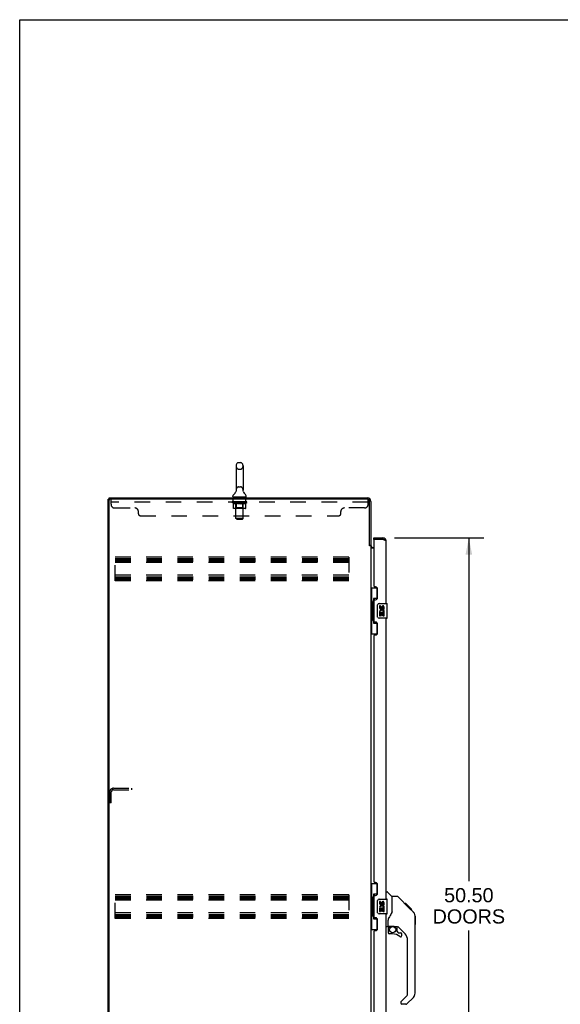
# Model space of a CAD drawing. Header units: inches. Extents: x 0 to 194, y 0 to 126.
# Tile 5 of 15: x 0 to 37, y 58 to 126. Entities that reach past the tile are written whole.
import ezdxf

# ---------------------------------------------------------------- set-up
doc = ezdxf.new("R2010")
doc.units = ezdxf.units.IN
doc.header["$LTSCALE"] = 10.674419
doc.header["$MEASUREMENT"] = 0
doc.linetypes.add('HIDDEN', pattern=[0.2, 0.1, -0.1])
doc.layers.get('0').update_dxf_attribs({"linetype": 'CONTINUOUS'})
for name, color, linetype in [('02___PRT_ALL_AXES', 7, 'CONTINUOUS'), ('DEFAULT_2', 8, 'HIDDEN'), ('DIMENSIONS', 7, 'CONTINUOUS')]:
    doc.layers.add(name, color=color, linetype=linetype)
doc.styles.get("Standard").update_dxf_attribs({"font": 'arial.ttf'})
doc.dimstyles.new('DIMSTYLE_1', dxfattribs={"dimtxt": 0.970402, "dimasz": 1.141649, "dimexe": 0.09, "dimexo": 0.07, "dimgap": 0.0425, "dimtad": 0, "dimtih": 1, "dimtoh": 1, "dimzin": 4, "dimdsep": 46, "dimtxsty": 'Standard', "dimblk": '_FILLED', "dimblk1": '_FILLED', "dimblk2": '_FILLED', "dimcen": 0.09, "dimazin": 1, "dimtfac": 1, "dimtdec": 3, "dimtofl": 0, "dimtmove": 0, "dimatfit": 3, "dimldrblk": '_FILLED', "dimfxl": 1, "dimtolj": 1, "dimtzin": 4, "dimarcsym": 0})

# ---------------------------------------------------------------- blocks, each defined once
blk = doc.blocks.new('_FILLED')
at = {"color": 0, "linetype": 'ByBlock'}
blk.add_solid([(0, 0), (-1, 0.2), (-1, -0.2)], dxfattribs=at)
blk = doc.blocks.new('*D12')
at = {"layer": 'DIMENSIONS', "color": 2, "linetype": 'Continuous'}
for p, q in [((25.685, 90.088), (31.817, 90.088)), ((30.789, 90.088), (30.789, 66.587)), ((30.789, 39.588), (30.789, 63.191)), ((25.685, 39.588), (31.817, 39.588))]:
    blk.add_line(p, q, dxfattribs=at)
at = {"layer": 'DIMENSIONS', "color": 2, "linetype": 'Continuous', "xscale": 1.1416490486, "yscale": 1.1416490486, "zscale": 1.1416490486}
for p, rotation in [((30.789, 90.088), 90), ((30.789, 39.588), 270)]:
    blk.add_blockref('_FILLED', p, dxfattribs=dict(at, rotation=rotation))
at = {"layer": 'DIMENSIONS', "color": 2, "linetype": 'Continuous', "insert": (30.789, 66.102), "char_height": 0.9704, "width": 4.96384, "attachment_point": 2, "line_spacing_factor": 0.9}
blk.add_mtext('50.50\\PDOORS', dxfattribs=at)

msp = doc.modelspace()

# ---------------------------------------------------------------- linework, layer by layer
at = {"color": 7, "linetype": 'Continuous'}
for p, q in [((0, 0), (0, 125.581)), ((0, 125.581), (194.08, 125.581)), ((15.01, 95.246), (15.138, 95.246)), ((14.833, 95.023), (14.833, 93.36)), ((15.316, 95.023), (15.316, 93.36)), ((14.836, 93.29), (14.835, 93.286)), ((15.312, 93.32), (15.313, 93.324)), ((6.074, 32.942), (6.074, 92.734)), ((6.074, 92.734), (6.189, 92.734)), ((6.126, 92.734), (6.126, 92.838)), ((14.622, 92.928), (14.622, 92.966)), ((14.637, 92.868), (14.637, 92.838)), ((15.512, 92.868), (14.637, 92.868)), ((15.512, 92.868), (15.512, 92.838)), ((15.526, 92.928), (15.526, 92.966)), ((24.278, 89.984), (24.278, 90.088)), ((24.298, 89.984), (24.278, 89.984)), ((24.886, 90.088), (24.886, 89.984)), ((23.97, 89.597), (24.074, 89.597)), ((24.074, 86.663), (24.515, 86.663)), ((24.113, 86.663), (24.113, 85.638)), ((24.478, 86.663), (24.478, 85.883)), ((24.214, 85.668), (24.214, 85.689)), ((24.251, 85.928), (24.251, 84.248)), ((24.478, 85.928), (24.251, 85.928)), ((24.092, 85.638), (24.092, 84.538)), ((24.092, 85.638), (24.214, 85.638)), ((24.214, 84.538), (24.214, 85.638)), ((24.537, 84.688), (24.537, 85.488)), ((24.637, 85.588), (25.177, 85.588)), ((25.192, 84.603), (25.192, 85.573)), ((24.092, 84.538), (24.214, 84.538)), ((24.113, 84.538), (24.113, 83.513)), ((24.214, 84.487), (24.214, 84.508)), ((25.177, 84.588), (24.637, 84.588)), ((24.251, 84.248), (24.478, 84.248)), ((24.478, 84.293), (24.478, 83.513)), ((24.074, 83.513), (24.515, 83.513)), ((24.074, 66.413), (24.515, 66.413)), ((24.113, 66.413), (24.113, 65.388)), ((24.478, 66.413), (24.478, 65.633)), ((24.214, 65.418), (24.214, 65.439)), ((24.478, 65.678), (24.251, 65.678)), ((24.251, 65.678), (24.251, 63.998)), ((25.132, 65.842), (25.195, 65.842)), ((25.52, 65.533), (25.222, 65.83)), ((25.887, 65.527), (25.526, 65.527)), ((25.526, 64.422), (25.526, 65.527)), ((26.708, 64.739), (25.943, 65.504)), ((24.092, 65.388), (24.214, 65.388)), ((24.092, 65.388), (24.092, 64.288)), ((24.214, 64.288), (24.214, 65.388)), ((24.537, 64.438), (24.537, 65.238)), ((24.637, 65.338), (25.177, 65.338)), ((25.192, 64.353), (25.192, 65.323)), ((26.464, 65.049), (26.397, 65.049)), ((26.471, 65.042), (26.404, 65.042)), ((26.481, 65.032), (26.414, 65.032)), ((26.488, 65.026), (26.421, 65.026)), ((26.496, 65.018), (26.429, 65.018)), ((26.515, 64.998), (26.448, 64.998)), ((26.464, 65.049), (26.791, 64.723)), ((26.538, 64.975), (26.471, 64.975)), ((26.561, 64.952), (26.494, 64.952)), ((26.585, 64.928), (26.518, 64.928)), ((26.609, 64.905), (26.542, 64.905)), ((26.632, 64.881), (26.565, 64.881)), ((26.654, 64.859), (26.588, 64.859)), ((26.675, 64.839), (26.608, 64.839)), ((26.692, 64.821), (26.625, 64.821)), ((26.705, 64.808), (26.638, 64.808)), ((26.709, 64.804), (26.642, 64.804)), ((26.711, 64.802), (26.644, 64.802)), ((26.712, 64.802), (26.645, 64.802)), ((26.712, 64.801), (26.646, 64.801)), ((26.694, 64.751), (26.646, 64.8)), ((26.715, 64.798), (26.648, 64.798)), ((26.719, 64.794), (26.653, 64.794)), ((26.725, 64.788), (26.658, 64.788)), ((26.739, 64.774), (26.672, 64.774)), ((26.754, 64.759), (26.687, 64.759)), ((26.707, 64.738), (26.694, 64.751)), ((26.762, 64.752), (26.695, 64.752)), ((26.768, 64.745), (26.702, 64.745)), ((24.092, 64.288), (24.214, 64.288)), ((24.113, 64.288), (24.113, 63.263)), ((24.214, 64.237), (24.214, 64.258)), ((25.177, 64.338), (24.637, 64.338)), ((25.526, 64.485), (25.505, 64.428)), ((26.707, 64.738), (26.986, 64.46)), ((26.78, 64.733), (26.714, 64.733)), ((26.786, 64.727), (26.719, 64.727)), ((26.789, 64.724), (26.722, 64.724)), ((26.791, 64.723), (26.724, 64.723)), ((26.79, 64.723), (26.724, 64.723)), ((26.791, 64.722), (26.724, 64.722)), ((26.875, 64.638), (26.791, 64.722)), ((26.809, 64.638), (26.875, 64.638)), ((26.877, 64.636), (26.81, 64.636)), ((26.88, 64.634), (26.813, 64.634)), ((26.877, 64.636), (26.88, 64.634)), ((27.1, 64.205), (27.1, 64.212)), ((27.101, 58.899), (27.101, 64.183)), ((27.112, 64.187), (27.112, 63.6)), ((24.251, 63.998), (24.478, 63.998)), ((24.478, 64.043), (24.478, 63.263)), ((25.211, 63.46), (25.132, 63.46)), ((25.25, 63.499), (25.25, 63.906)), ((25.27, 63.501), (25.565, 63.501)), ((25.308, 63.421), (25.388, 63.501)), ((25.314, 63.416), (25.311, 63.419)), ((25.318, 63.412), (25.314, 63.416)), ((25.322, 63.408), (25.318, 63.412)), ((25.838, 63.46), (25.75, 63.46)), ((25.88, 63.128), (25.88, 63.455)), ((26.416, 62.964), (25.914, 63.465)), ((24.074, 63.263), (24.515, 63.263)), ((25.25, 63.282), (25.25, 63.045)), ((25.565, 62.966), (25.329, 62.966)), ((25.884, 63.12), (25.955, 63.048)), ((25.964, 63.045), (26.116, 63.045)), ((26.195, 62.847), (26.195, 62.966)), ((26.589, 58.813), (26.589, 62.546)), ((26.13, 58.322), (26.566, 58.757)), ((26.116, 58.288), (26.116, 58.224)), ((26.477, 58.145), (26.195, 58.145)), ((26.985, 58.62), (26.533, 58.168))]:
    msp.add_line(p, q, dxfattribs=at)
at = {"color": 3, "linetype": 'Continuous'}
for p, q in [((6.126, 92.838), (23.828, 92.838)), ((6.126, 33.004), (6.126, 92.671)), ((23.866, 92.734), (6.189, 92.734)), ((23.97, 89.586), (23.97, 92.63)), ((24.074, 92.591), (24.074, 89.584)), ((24.278, 90.088), (24.886, 90.088)), ((24.278, 89.964), (24.278, 86.795)), ((24.886, 89.984), (24.298, 89.984)), ((25.132, 85.588), (25.132, 89.841)), ((23.984, 89.564), (23.982, 89.568)), ((24.074, 89.545), (24, 89.545)), ((24.074, 89.545), (24.074, 40.13)), ((24.278, 89.39), (24.074, 89.39)), ((24.217, 89.442), (24.278, 89.442)), ((24.398, 86.735), (24.338, 86.735)), ((24.528, 85.985), (24.528, 86.605)), ((24.278, 85.795), (24.278, 84.38)), ((24.338, 85.855), (24.398, 85.855)), ((24.398, 84.32), (24.338, 84.32)), ((25.132, 65.338), (25.132, 84.588)), ((24.528, 83.57), (24.528, 84.19)), ((24.278, 83.38), (24.278, 66.545)), ((24.338, 83.44), (24.398, 83.44)), ((24.398, 66.485), (24.338, 66.485)), ((24.528, 65.735), (24.528, 66.355)), ((24.278, 65.545), (24.278, 64.13)), ((24.338, 65.605), (24.398, 65.605)), ((24.398, 64.07), (24.338, 64.07)), ((25.132, 45.088), (25.132, 64.338)), ((24.528, 63.32), (24.528, 63.94)), ((24.278, 63.13), (24.278, 46.295)), ((24.338, 63.19), (24.398, 63.19))]:
    msp.add_line(p, q, dxfattribs=at)
at = {"color": 7, "linetype": 'Continuous'}
for points in [[(14.835, 93.324), (14.836, 93.32), (14.836, 93.316), (14.837, 93.312), (14.837, 93.308), (14.837, 93.303), (14.837, 93.299), (14.836, 93.295), (14.836, 93.29)], [(15.313, 93.286), (15.312, 93.291), (15.312, 93.295), (15.312, 93.299), (15.312, 93.303), (15.312, 93.308), (15.312, 93.312), (15.312, 93.316), (15.312, 93.32)], [(24.251, 85.904), (24.251, 85.901), (24.252, 85.897), (24.253, 85.893), (24.254, 85.889), (24.256, 85.884), (24.258, 85.879), (24.26, 85.873), (24.263, 85.867), (24.267, 85.861), (24.27, 85.854), (24.275, 85.847), (24.28, 85.839), (24.285, 85.83), (24.287, 85.827)], [(24.537, 85.488), (24.537, 85.494), (24.538, 85.5), (24.539, 85.506), (24.54, 85.512), (24.542, 85.518), (24.544, 85.524)], [(24.287, 84.349), (24.285, 84.345), (24.28, 84.337), (24.275, 84.329), (24.27, 84.322), (24.267, 84.315), (24.263, 84.308), (24.26, 84.302), (24.258, 84.297), (24.256, 84.292), (24.254, 84.287), (24.253, 84.283), (24.252, 84.279), (24.251, 84.275), (24.251, 84.272)], [(24.544, 84.652), (24.542, 84.657), (24.54, 84.663), (24.539, 84.669), (24.538, 84.675), (24.537, 84.682), (24.537, 84.688)], [(24.251, 65.654), (24.251, 65.651), (24.252, 65.647), (24.253, 65.643), (24.254, 65.639), (24.256, 65.634), (24.258, 65.629), (24.26, 65.623), (24.263, 65.617), (24.267, 65.611), (24.27, 65.604), (24.275, 65.597), (24.28, 65.589), (24.285, 65.58), (24.287, 65.577)], [(25.943, 65.504), (25.935, 65.51), (25.926, 65.516), (25.917, 65.521), (25.907, 65.524), (25.897, 65.526), (25.887, 65.527)], [(24.537, 65.238), (24.537, 65.244), (24.538, 65.25), (24.539, 65.256), (24.54, 65.262), (24.542, 65.268), (24.544, 65.274)], [(26.646, 64.8), (26.625, 64.822), (26.603, 64.844), (26.58, 64.866)], [(24.287, 64.099), (24.285, 64.095), (24.28, 64.087), (24.275, 64.079), (24.27, 64.072), (24.267, 64.065), (24.263, 64.058), (24.26, 64.052), (24.258, 64.047), (24.256, 64.042), (24.254, 64.037), (24.253, 64.033), (24.252, 64.029), (24.251, 64.025), (24.251, 64.022)], [(24.544, 64.402), (24.542, 64.407), (24.54, 64.413), (24.539, 64.419), (24.538, 64.425), (24.537, 64.432), (24.537, 64.438)], [(25.303, 64.077), (25.293, 64.061), (25.278, 64.032), (25.265, 64), (25.256, 63.966), (25.251, 63.931), (25.25, 63.906)], [(25.505, 64.428), (25.475, 64.359), (25.438, 64.288), (25.396, 64.215), (25.348, 64.142), (25.303, 64.077)], [(27.101, 64.183), (27.1, 64.211), (27.094, 64.253), (27.085, 64.293), (27.071, 64.333), (27.053, 64.37), (27.031, 64.406), (27.005, 64.439), (26.986, 64.46)], [(25.322, 63.408), (25.313, 63.397), (25.304, 63.386), (25.296, 63.375), (25.29, 63.363), (25.284, 63.35), (25.279, 63.337), (25.275, 63.324), (25.272, 63.31), (25.271, 63.296), (25.27, 63.282)], [(25.311, 63.419), (25.31, 63.42), (25.309, 63.421), (25.308, 63.421), (25.308, 63.421)], [(25.565, 63.501), (25.572, 63.501), (25.592, 63.5), (25.613, 63.498), (25.634, 63.494), (25.654, 63.489), (25.672, 63.484), (25.688, 63.478), (25.702, 63.473), (25.714, 63.469), (25.724, 63.465), (25.733, 63.463), (25.741, 63.461)], [(25.741, 63.461), (25.749, 63.46), (25.75, 63.46)]]:
    msp.add_lwpolyline(points, dxfattribs=at)
at = {"color": 3, "linetype": 'Continuous'}
for points in [[(24.987, 89.945), (24.973, 89.951), (24.959, 89.956), (24.945, 89.962), (24.93, 89.967), (24.915, 89.973), (24.886, 89.984)], [(25.132, 89.841), (25.132, 89.847), (25.13, 89.852), (25.128, 89.858), (25.125, 89.863), (25.121, 89.869), (25.116, 89.874), (25.11, 89.88), (25.104, 89.885), (25.097, 89.891), (25.089, 89.896), (25.08, 89.902), (25.07, 89.907), (25.06, 89.913), (25.049, 89.918), (25.038, 89.924), (25.026, 89.929), (25.013, 89.934), (25, 89.94), (24.987, 89.945)], [(23.982, 89.568), (23.981, 89.569), (23.98, 89.571), (23.979, 89.572), (23.978, 89.574), (23.977, 89.576), (23.976, 89.577), (23.975, 89.579), (23.974, 89.581), (23.973, 89.582), (23.972, 89.584), (23.97, 89.586)], [(24, 89.545), (23.998, 89.547), (23.996, 89.548), (23.995, 89.55), (23.993, 89.551), (23.992, 89.552), (23.99, 89.554), (23.989, 89.555), (23.988, 89.556), (23.987, 89.558), (23.987, 89.559), (23.986, 89.56), (23.985, 89.562), (23.984, 89.563), (23.984, 89.564)]]:
    msp.add_lwpolyline(points, dxfattribs=at)
at = {"color": 7, "linetype": 'Continuous'}
msp.add_circle((25.565, 63.261), 0.217, dxfattribs=at)
for centre, radius, start, end in [((15.074, 95.023), 0.241, 123.18477, 180), ((15.01, 95.121), 0.125, 90, 123.18477), ((15.138, 95.121), 0.125, 56.81523, 90), ((15.074, 95.023), 0.241, 0, 56.81523), ((14.747, 92.966), 0.125, 126.74165, 180), ((14.373, 93.466), 0.5, 306.74144, 337.18426), ((15.074, 93.36), 0.241, 180, 188.65001), ((15.074, 93.36), 0.241, 351.34999, 360), ((15.775, 93.466), 0.5, 202.81573, 233.25856), ((15.401, 92.966), 0.125, 0, 53.25835), ((14.682, 92.928), 0.06, 180, 270), ((15.466, 92.928), 0.06, 270, 360), ((24.886, 89.841), 0.142, 48.61981, 90), ((24.968, 89.698), 0.26, 90, 92.60749), ((24.637, 85.488), 0.1, 90, 158.79459), ((25.177, 85.573), 0.015, 0, 90), ((24.637, 84.688), 0.1, 201.20502, 270), ((25.177, 84.603), 0.015, 270, 360), ((25.195, 65.802), 0.0394, 45, 90), ((25.506, 65.519), 0.0197, 0, 45), ((24.637, 65.238), 0.1, 90, 158.79459), ((25.177, 65.323), 0.015, 0, 90), ((24.637, 64.438), 0.1, 201.20502, 270), ((25.177, 64.353), 0.015, 270, 360), ((27.093, 64.187), 0.0197, 0, 68.93953), ((25.211, 63.499), 0.0394, 270, 360), ((25.27, 63.521), 0.0197, 180, 270), ((25.447, 63.282), 0.197, 135, 180), ((25.838, 63.263), 0.197, 52.51213, 90), ((27.093, 63.6), 0.0197, 293.60704, 360), ((25.329, 63.045), 0.0787, 180, 270), ((25.565, 62.178), 0.787, 50.4788, 90), ((25.892, 63.128), 0.0118, 180, 225), ((25.964, 63.056), 0.0118, 225, 270), ((26.116, 62.847), 0.0787, 230.4788, 360), ((26.116, 62.966), 0.0787, 0, 90), ((25.998, 62.546), 0.591, 0, 45), ((26.51, 58.813), 0.0787, 315, 360), ((26.707, 58.899), 0.394, 315, 360), ((26.164, 58.288), 0.0472, 135, 180), ((26.195, 58.224), 0.0787, 180, 270), ((26.477, 58.224), 0.0787, 270, 315)]:
    msp.add_arc(centre, radius, start, end, dxfattribs=at)
at = {"color": 3, "linetype": 'Continuous'}
for centre, radius, start, end in [((6.189, 92.671), 0.0625, 90, 180), ((23.828, 92.591), 0.246, 0, 90), ((23.866, 92.63), 0.104, 0, 90), ((24.298, 89.964), 0.02, 90, 180), ((24.886, 89.841), 0.246, 0, 90), ((24.217, 89.584), 0.142, 180, 270), ((24.338, 86.795), 0.06, 180, 270), ((24.398, 86.605), 0.13, 0, 90), ((24.338, 85.795), 0.06, 90, 180), ((24.398, 85.985), 0.13, 270, 360), ((24.338, 84.38), 0.06, 180, 270), ((24.398, 84.19), 0.13, 0, 90), ((24.338, 83.38), 0.06, 90, 180), ((24.398, 83.57), 0.13, 270, 360), ((24.338, 66.545), 0.06, 180, 270), ((24.398, 66.355), 0.13, 0, 90), ((24.338, 65.545), 0.06, 90, 180), ((24.398, 65.735), 0.13, 270, 360), ((24.338, 64.13), 0.06, 180, 270), ((24.398, 63.94), 0.13, 0, 90), ((24.338, 63.13), 0.06, 90, 180), ((24.398, 63.32), 0.13, 270, 360)]:
    msp.add_arc(centre, radius, start, end, dxfattribs=at)
at = {"color": 7, "linetype": 'Continuous'}
for centre, start_param, end_param in [((24.318, 85.678), 0.699287, 1.51401), ((24.318, 85.678), -4.655602, -3.84088), ((24.318, 84.497), 0.699287, 1.51401), ((24.318, 84.497), -4.655602, -3.84088), ((24.318, 65.428), 0.699287, 1.51401), ((24.318, 65.428), -4.655602, -3.84088), ((24.318, 64.247), 0.699287, 1.51401), ((24.318, 64.247), -4.655602, -3.84088)]:
    msp.add_ellipse(centre, major_axis=(0, 0.18), ratio=0.579493, start_param=start_param, end_param=end_param, dxfattribs=at)
at = {"layer": '02___PRT_ALL_AXES', "color": 8, "linetype": 'HIDDEN'}
for p, q in [((14.637, 92.547), (14.637, 92.734)), ((15.512, 92.734), (14.637, 92.734)), ((15.512, 92.547), (14.637, 92.547)), ((15.512, 92.547), (15.512, 92.734))]:
    msp.add_line(p, q, dxfattribs=at)
at = {"layer": '02___PRT_ALL_AXES', "color": 7, "linetype": 'Continuous'}
for p, q in [((24.675, 85.434), (24.675, 85.297)), ((24.738, 85.434), (24.675, 85.434)), ((24.675, 84.972), (24.675, 84.742)), ((24.693, 84.972), (24.675, 84.972)), ((24.727, 84.972), (24.755, 84.992)), ((24.727, 84.972), (24.989, 84.972)), ((24.738, 85.297), (24.738, 85.434)), ((24.803, 85.36), (24.803, 85.291)), ((24.863, 85.297), (24.863, 85.339)), ((24.919, 85.008), (24.976, 84.983)), ((24.926, 85.339), (24.926, 85.203)), ((24.926, 85.203), (24.989, 85.203)), ((24.989, 85.203), (24.989, 85.339)), ((24.989, 84.742), (24.989, 84.972)), ((24.675, 84.742), (24.738, 84.742)), ((24.738, 84.742), (24.738, 84.91)), ((24.738, 84.91), (24.803, 84.91)), ((24.803, 84.91), (24.803, 84.773)), ((24.803, 84.773), (24.863, 84.773)), ((24.863, 84.773), (24.863, 84.91)), ((24.863, 84.91), (24.926, 84.91)), ((24.926, 84.91), (24.926, 84.742)), ((24.926, 84.742), (24.989, 84.742)), ((24.738, 65.184), (24.675, 65.184)), ((24.675, 65.184), (24.675, 65.047)), ((24.727, 64.722), (24.755, 64.742)), ((24.738, 65.047), (24.738, 65.184)), ((24.803, 65.11), (24.803, 65.041)), ((24.863, 65.047), (24.863, 65.089)), ((24.919, 64.758), (24.976, 64.733)), ((24.926, 65.089), (24.926, 64.953)), ((24.926, 64.953), (24.989, 64.953)), ((24.989, 64.953), (24.989, 65.089)), ((24.693, 64.722), (24.675, 64.722)), ((24.675, 64.722), (24.675, 64.492)), ((24.675, 64.492), (24.738, 64.492)), ((24.727, 64.722), (24.989, 64.722)), ((24.738, 64.66), (24.803, 64.66)), ((24.738, 64.492), (24.738, 64.66)), ((24.803, 64.66), (24.803, 64.523)), ((24.803, 64.523), (24.863, 64.523)), ((24.863, 64.66), (24.926, 64.66)), ((24.863, 64.523), (24.863, 64.66)), ((24.926, 64.66), (24.926, 64.492)), ((24.926, 64.492), (24.989, 64.492)), ((24.989, 64.492), (24.989, 64.722))]:
    msp.add_line(p, q, dxfattribs=at)
for centre, radius, start, end in [((24.769, 85.297), 0.0943, 180, 360), ((24.829, 85.046), 0.154, 161.41988, 206.19629), ((24.832, 85.046), 0.157, 336.59665, 161.87913), ((24.832, 85.046), 0.157, 205.73705, 207.8532), ((24.769, 85.297), 0.0314, 180, 261.22946), ((24.832, 85.046), 0.0943, 336.59665, 215.11217), ((24.768, 85.302), 0.0362, 263.42855, 341.76278), ((24.895, 85.339), 0.0943, 68.69989, 167.43379), ((24.895, 85.339), 0.0314, 0, 180.04847), ((24.895, 85.339), 0.0943, 0, 68.67039), ((24.769, 65.047), 0.0943, 180, 360), ((24.829, 64.796), 0.154, 161.41988, 206.19629), ((24.832, 64.796), 0.157, 336.59665, 161.87913), ((24.769, 65.047), 0.0314, 180, 261.22946), ((24.832, 64.796), 0.0943, 336.59665, 215.11217), ((24.768, 65.052), 0.0362, 263.42855, 341.76278), ((24.895, 65.089), 0.0943, 68.69989, 167.43379), ((24.895, 65.089), 0.0314, 0, 180.04847), ((24.895, 65.089), 0.0943, 0, 68.67039), ((24.832, 64.796), 0.157, 205.73705, 207.8532)]:
    msp.add_arc(centre, radius, start, end, dxfattribs=at)
at = {"layer": 'DEFAULT_2', "color": 8, "linetype": 'HIDDEN'}
for p, q in [((15.01, 94.801), (15.138, 94.801)), ((14.835, 93.324), (14.836, 93.32)), ((14.836, 93.295), (14.836, 93.295)), ((14.836, 93.291), (14.836, 93.29)), ((14.837, 93.312), (14.837, 93.312)), ((14.837, 93.308), (14.837, 93.308)), ((14.837, 93.303), (14.837, 93.303)), ((14.837, 93.299), (14.837, 93.299)), ((15.01, 93.583), (15.138, 93.583)), ((15.312, 93.32), (15.312, 93.32)), ((15.312, 93.316), (15.312, 93.316)), ((15.312, 93.312), (15.312, 93.312)), ((15.312, 93.307), (15.312, 93.308)), ((15.312, 93.303), (15.312, 93.303)), ((15.312, 93.299), (15.312, 93.299)), ((15.312, 93.295), (15.312, 93.295)), ((15.312, 93.29), (15.312, 93.291)), ((6.262, 92.389), (6.262, 92.734)), ((23.887, 92.547), (6.262, 92.547)), ((14.568, 92.514), (14.568, 92.552)), ((14.647, 92.459), (14.568, 92.514)), ((15.58, 92.514), (14.568, 92.514)), ((14.576, 92.546), (14.576, 92.552)), ((14.583, 92.544), (14.583, 92.547)), ((14.583, 92.544), (15.566, 92.544)), ((14.59, 92.544), (14.59, 92.547)), ((14.59, 92.544), (14.59, 92.547)), ((14.598, 92.546), (14.598, 92.552)), ((14.611, 92.544), (14.611, 92.547)), ((14.613, 92.544), (14.613, 92.547)), ((14.636, 92.546), (14.636, 92.552)), ((14.647, 92.544), (14.647, 92.547)), ((14.647, 92.135), (14.647, 92.459)), ((14.647, 92.459), (14.659, 92.451)), ((14.65, 92.544), (14.65, 92.547)), ((14.813, 92.546), (14.652, 92.546)), ((14.67, 92.445), (14.658, 92.451)), ((14.68, 92.439), (14.669, 92.445)), ((14.691, 92.433), (14.68, 92.439)), ((14.686, 92.546), (14.686, 92.552)), ((14.687, 92.544), (14.687, 92.546)), ((14.688, 92.544), (14.688, 92.546)), ((14.69, 92.544), (14.69, 92.546)), ((14.702, 92.429), (14.691, 92.433)), ((14.696, 92.544), (14.696, 92.547)), ((14.696, 92.544), (14.696, 92.546)), ((14.699, 92.544), (14.699, 92.547)), ((14.702, 92.544), (14.702, 92.547)), ((14.713, 92.425), (14.702, 92.429)), ((14.705, 92.544), (14.705, 92.546)), ((14.796, 92.425), (14.713, 92.425)), ((14.716, 92.544), (14.716, 92.546)), ((14.731, 92.544), (14.731, 92.548)), ((14.731, 92.544), (14.731, 92.546)), ((14.748, 92.544), (14.748, 92.546)), ((14.748, 92.544), (14.748, 92.546)), ((14.749, 92.546), (14.749, 92.552)), ((14.757, 92.544), (14.757, 92.547)), ((14.76, 92.544), (14.76, 92.547)), ((14.767, 92.544), (14.767, 92.546)), ((14.776, 92.544), (14.776, 92.55)), ((14.789, 92.544), (14.789, 92.546)), ((14.791, 92.544), (14.791, 92.546)), ((14.796, 92.425), (14.806, 92.429)), ((14.817, 92.434), (14.806, 92.429)), ((14.813, 92.544), (14.813, 92.546)), ((14.866, 92.546), (14.817, 92.546)), ((14.828, 92.439), (14.817, 92.433)), ((14.821, 92.546), (14.821, 92.552)), ((14.824, 92.868), (14.824, 92.838)), ((14.824, 92.137), (14.824, 92.512)), ((14.825, 91.428), (14.825, 92.838)), ((14.826, 92.544), (14.826, 92.547)), ((14.839, 92.445), (14.828, 92.439)), ((14.83, 92.544), (14.83, 92.547)), ((14.835, 92.544), (14.835, 92.551)), ((14.838, 92.544), (14.838, 92.546)), ((14.85, 92.452), (14.839, 92.445)), ((14.847, 92.544), (14.847, 92.546)), ((14.861, 92.459), (14.85, 92.452)), ((14.861, 92.135), (14.861, 92.459)), ((14.861, 92.459), (14.884, 92.452)), ((14.866, 92.544), (14.866, 92.546)), ((14.926, 92.546), (14.879, 92.546)), ((14.907, 92.445), (14.884, 92.452)), ((14.895, 92.544), (14.895, 92.546)), ((14.901, 92.546), (14.901, 92.552)), ((14.904, 92.544), (14.904, 92.547)), ((14.906, 92.544), (14.906, 92.551)), ((14.929, 92.439), (14.907, 92.445)), ((14.908, 92.544), (14.908, 92.547)), ((14.914, 92.544), (14.914, 92.547)), ((14.926, 92.544), (14.926, 92.546)), ((14.951, 92.433), (14.929, 92.439)), ((14.991, 92.546), (14.947, 92.546)), ((14.973, 92.429), (14.951, 92.433)), ((14.958, 92.544), (14.958, 92.546)), ((14.995, 92.425), (14.973, 92.429)), ((14.983, 92.546), (15.074, 92.552)), ((14.986, 92.546), (14.986, 92.552)), ((14.987, 92.552), (14.986, 92.552)), ((14.987, 92.547), (14.987, 92.552)), ((14.987, 92.544), (14.987, 92.547)), ((14.99, 92.544), (14.99, 92.547)), ((14.991, 92.544), (14.991, 92.547)), ((14.991, 92.544), (14.991, 92.546)), ((15.153, 92.425), (14.995, 92.425)), ((15.057, 92.546), (15.019, 92.546)), ((15.023, 92.544), (15.023, 92.546)), ((15.058, 92.544), (15.058, 92.546)), ((15.072, 92.547), (15.072, 92.547)), ((15.072, 92.544), (15.072, 92.547)), ((15.072, 92.544), (15.072, 92.547)), ((15.074, 92.546), (15.074, 92.552)), ((15.074, 92.552), (15.166, 92.546)), ((15.076, 92.544), (15.076, 92.547)), ((15.076, 92.544), (15.076, 92.547)), ((15.076, 92.547), (15.076, 92.547)), ((15.091, 92.544), (15.091, 92.546)), ((15.091, 92.546), (15.129, 92.546)), ((15.125, 92.544), (15.125, 92.546)), ((15.153, 92.425), (15.176, 92.429)), ((15.157, 92.544), (15.157, 92.547)), ((15.158, 92.544), (15.158, 92.546)), ((15.158, 92.546), (15.201, 92.546)), ((15.159, 92.544), (15.159, 92.547)), ((15.162, 92.547), (15.162, 92.552)), ((15.162, 92.546), (15.162, 92.552)), ((15.162, 92.552), (15.162, 92.552)), ((15.162, 92.544), (15.162, 92.547)), ((15.198, 92.434), (15.175, 92.429)), ((15.191, 92.544), (15.191, 92.546)), ((15.22, 92.439), (15.198, 92.433)), ((15.243, 92.445), (15.22, 92.439)), ((15.222, 92.544), (15.222, 92.546)), ((15.222, 92.546), (15.269, 92.546)), ((15.234, 92.544), (15.234, 92.547)), ((15.24, 92.544), (15.24, 92.547)), ((15.242, 92.544), (15.242, 92.551)), ((15.266, 92.452), (15.243, 92.445)), ((15.244, 92.544), (15.244, 92.547)), ((15.247, 92.546), (15.247, 92.552)), ((15.253, 92.544), (15.253, 92.546)), ((15.289, 92.46), (15.266, 92.452)), ((15.282, 92.544), (15.282, 92.546)), ((15.282, 92.546), (15.331, 92.546)), ((15.289, 92.135), (15.289, 92.46)), ((15.289, 92.46), (15.301, 92.452)), ((15.301, 92.544), (15.301, 92.546)), ((15.313, 92.445), (15.301, 92.452)), ((15.31, 92.544), (15.31, 92.546)), ((15.324, 92.439), (15.312, 92.445)), ((15.313, 92.544), (15.313, 92.551)), ((15.318, 92.544), (15.318, 92.547)), ((15.322, 92.544), (15.322, 92.547)), ((15.323, 91.428), (15.323, 92.838)), ((15.324, 92.868), (15.324, 92.838)), ((15.324, 92.137), (15.324, 92.512)), ((15.336, 92.433), (15.324, 92.439)), ((15.327, 92.546), (15.327, 92.552)), ((15.335, 92.544), (15.335, 92.546)), ((15.335, 92.546), (15.58, 92.546)), ((15.347, 92.429), (15.335, 92.433)), ((15.358, 92.425), (15.347, 92.429)), ((15.357, 92.544), (15.357, 92.546)), ((15.433, 92.425), (15.358, 92.425)), ((15.36, 92.544), (15.36, 92.546)), ((15.372, 92.544), (15.372, 92.55)), ((15.381, 92.544), (15.381, 92.546)), ((15.388, 92.544), (15.388, 92.547)), ((15.392, 92.544), (15.392, 92.547)), ((15.4, 92.546), (15.4, 92.552)), ((15.401, 92.544), (15.401, 92.546)), ((15.401, 92.544), (15.401, 92.546)), ((15.417, 92.544), (15.417, 92.548)), ((15.417, 92.544), (15.417, 92.546)), ((15.432, 92.544), (15.432, 92.546)), ((15.433, 92.425), (15.445, 92.429)), ((15.443, 92.544), (15.443, 92.546)), ((15.456, 92.433), (15.445, 92.429)), ((15.447, 92.544), (15.447, 92.547)), ((15.449, 92.544), (15.449, 92.547)), ((15.452, 92.544), (15.452, 92.547)), ((15.452, 92.544), (15.452, 92.546)), ((15.468, 92.439), (15.456, 92.433)), ((15.458, 92.544), (15.458, 92.546)), ((15.46, 92.544), (15.46, 92.546)), ((15.461, 92.544), (15.461, 92.546)), ((15.462, 92.546), (15.462, 92.552)), ((15.479, 92.445), (15.468, 92.439)), ((15.491, 92.452), (15.479, 92.445)), ((15.483, 92.549), (15.579, 92.55)), ((15.483, 92.546), (15.483, 92.549)), ((15.503, 92.46), (15.491, 92.452)), ((15.499, 92.544), (15.499, 92.547)), ((15.501, 92.544), (15.501, 92.547)), ((15.503, 92.46), (15.58, 92.514)), ((15.503, 92.135), (15.503, 92.46)), ((15.513, 92.546), (15.513, 92.552)), ((15.535, 92.544), (15.535, 92.547)), ((15.537, 92.544), (15.537, 92.547)), ((15.55, 92.546), (15.55, 92.552)), ((15.558, 92.544), (15.558, 92.547)), ((15.559, 92.544), (15.559, 92.547)), ((15.566, 92.544), (15.566, 92.547)), ((15.573, 92.546), (15.573, 92.552)), ((15.579, 92.546), (15.579, 92.55)), ((15.58, 92.514), (15.58, 92.546)), ((23.866, 92.734), (23.887, 92.734)), ((23.887, 92.389), (23.887, 92.734)), ((6.512, 92.139), (7.887, 92.139)), ((8.137, 91.734), (8.137, 91.889)), ((15.469, 92.106), (14.682, 92.106)), ((14.824, 92.137), (14.792, 92.106)), ((15.324, 92.137), (14.824, 92.137)), ((14.87, 92.109), (14.868, 92.111)), ((14.874, 92.106), (14.872, 92.107)), ((14.876, 92.106), (14.874, 92.106)), ((14.878, 92.106), (14.876, 92.106)), ((15.324, 92.137), (15.356, 92.106)), ((22.012, 91.734), (22.012, 91.889)), ((23.637, 92.139), (22.262, 92.139)), ((8.262, 91.609), (21.887, 91.609)), ((14.885, 91.368), (14.825, 91.428)), ((15.323, 91.428), (14.825, 91.428)), ((14.885, 91.368), (15.263, 91.368)), ((15.263, 91.368), (15.323, 91.428)), ((6.553, 87.15), (6.553, 88.775)), ((22.553, 88.775), (6.553, 88.775)), ((6.553, 88.671), (22.553, 88.671)), ((6.553, 88.581), (22.553, 88.581)), ((6.553, 88.504), (22.553, 88.504)), ((22.553, 88.4), (6.553, 88.4)), ((22.553, 88.775), (22.553, 87.15)), ((22.553, 87.525), (6.553, 87.525)), ((6.553, 87.421), (22.553, 87.421)), ((6.553, 87.331), (22.553, 87.331)), ((6.553, 87.254), (22.553, 87.254)), ((22.553, 87.15), (6.553, 87.15)), ((6.425, 72.942), (7.678, 72.942)), ((6.425, 72.838), (7.678, 72.838)), ((7.678, 72.838), (7.678, 72.942)), ((6.178, 71.942), (6.178, 72.695)), ((6.282, 71.942), (6.282, 72.695)), ((6.282, 71.942), (6.178, 71.942)), ((6.553, 64.025), (6.553, 65.65)), ((22.553, 65.65), (6.553, 65.65)), ((6.553, 65.546), (22.553, 65.546)), ((6.553, 65.456), (22.553, 65.456)), ((22.553, 65.65), (22.553, 64.025)), ((6.553, 65.379), (22.553, 65.379)), ((22.553, 65.275), (6.553, 65.275)), ((22.553, 64.4), (6.553, 64.4)), ((6.553, 64.296), (22.553, 64.296)), ((6.553, 64.206), (22.553, 64.206)), ((6.553, 64.129), (22.553, 64.129)), ((22.553, 64.025), (6.553, 64.025))]:
    msp.add_line(p, q, dxfattribs=at)
for points in [[(14.682, 92.106), (14.677, 92.106), (14.673, 92.106), (14.669, 92.107), (14.665, 92.109), (14.662, 92.111), (14.658, 92.113), (14.655, 92.116), (14.653, 92.119), (14.65, 92.123), (14.649, 92.127), (14.648, 92.131), (14.647, 92.135)], [(14.862, 92.127), (14.861, 92.131), (14.861, 92.135)], [(14.863, 92.123), (14.862, 92.127), (14.861, 92.131), (14.861, 92.135)], [(14.872, 92.107), (14.87, 92.109), (14.868, 92.111), (14.867, 92.113), (14.865, 92.116), (14.864, 92.119), (14.863, 92.123)], [(14.867, 92.113), (14.865, 92.116), (14.864, 92.119)], [(15.272, 92.106), (15.274, 92.106), (15.276, 92.106), (15.278, 92.107), (15.28, 92.109), (15.282, 92.111), (15.284, 92.113), (15.285, 92.116), (15.286, 92.119), (15.288, 92.123), (15.288, 92.127), (15.289, 92.131), (15.289, 92.135)], [(15.469, 92.106), (15.473, 92.106), (15.477, 92.106), (15.481, 92.107), (15.485, 92.109), (15.489, 92.111), (15.492, 92.113), (15.495, 92.116), (15.498, 92.119), (15.5, 92.123), (15.502, 92.127), (15.503, 92.131), (15.503, 92.135)]]:
    msp.add_lwpolyline(points, dxfattribs=at)
for centre, radius, start, end in [((15.074, 95.023), 0.241, 180, 236.81523), ((15.01, 94.926), 0.125, 236.81523, 270), ((15.138, 94.926), 0.125, 270, 303.18477), ((15.074, 95.023), 0.241, 303.18477, 360), ((15.074, 93.36), 0.241, 123.18477, 180), ((15.01, 93.458), 0.125, 90, 123.18477), ((15.138, 93.458), 0.125, 56.81523, 90), ((15.074, 93.36), 0.241, 0, 56.81523), ((14.792, 92.512), 0.0318, 0, 89.99999), ((14.795, 92.838), 0.03, 0, 90), ((15.353, 92.838), 0.03, 90, 180), ((15.356, 92.512), 0.0318, 90.00001, 180), ((6.512, 92.389), 0.25, 180, 270), ((7.887, 91.889), 0.25, 0, 90), ((8.262, 91.734), 0.125, 180, 270), ((21.887, 91.734), 0.125, 270, 360), ((22.262, 91.889), 0.25, 90, 180), ((23.637, 92.389), 0.25, 270, 360), ((6.425, 72.695), 0.246, 90, 180), ((6.425, 72.695), 0.142, 90, 180)]:
    msp.add_arc(centre, radius, start, end, dxfattribs=at)
for centre, major_axis, ratio, start_param, end_param in [((15.074, 92.552), (0.506, 0.005), 0.05963, 2.96643, 3.140963), ((14.552, 92.542), (0.158, 0), 0.060556, 0.430652, 1.470503), ((15.074, 92.552), (0.506, 0), 0.060556, -3.141593, -2.96706), ((14.552, 92.537), (0.158, 0.002), 0.05963, 1.376596, 1.469874), ((15.074, 92.552), (0.506, 0.011), 0.05688, 2.791345, 2.965878), ((14.587, 92.542), (0.158, -0.002), 0.05963, 0.605815, 1.645666), ((14.533, 92.542), (0.158, 0.002), 0.05963, 0.25549, 1.295341), ((15.074, 92.552), (0.506, -0.005), 0.05963, -2.96643, -2.791898), ((14.587, 92.537), (0.158, 0), 0.060556, 1.551758, 1.645036), ((14.533, 92.537), (0.158, 0.003), 0.05688, 1.20151, 1.294789), ((14.588, 92.539), (0.131, 0.001), 0.05963, 1.065228, 1.614276), ((14.573, 92.539), (0.131, 0.003), 0.05688, 0.890143, 1.43919), ((14.619, 92.539), (0.131, 0), 0.060556, 1.240391, 1.789438), ((15.074, 92.552), (0.506, 0.015), 0.052395, 2.616403, 2.790936), ((14.637, 92.542), (0.158, -0.003), 0.05688, 0.7809, 1.820751), ((14.53, 92.542), (0.158, 0.003), 0.05688, 0.080405, 1.120256), ((15.074, 92.552), (0.506, -0.011), 0.05688, -2.791345, -2.616812), ((14.637, 92.537), (0.158, -0.002), 0.05963, 1.72692, 1.820198), ((14.53, 92.537), (0.158, 0.005), 0.052395, 1.026568, 1.119847), ((14.572, 92.539), (0.131, 0.004), 0.052395, 0.715201, 1.264248), ((14.663, 92.539), (0.131, -0.001), 0.05963, 1.415553, 1.9646), ((15.074, 92.552), (0.506, 0.02), 0.046319, 2.441654, 2.616187), ((14.701, 92.542), (0.158, -0.005), 0.052395, 0.955842, 1.995693), ((14.543, 92.542), (0.158, 0.005), 0.052395, -0.094537, 0.945314), ((15.074, 92.552), (0.506, -0.015), 0.052395, -2.616403, -2.44187), ((14.701, 92.537), (0.158, -0.003), 0.05688, 1.902006, 1.995284), ((14.543, 92.537), (0.158, 0.006), 0.046319, 0.851819, 0.945098), ((14.587, 92.539), (0.131, 0.005), 0.046319, 0.540452, 1.089499), ((14.72, 92.539), (0.131, -0.003), 0.05688, 1.590638, 2.139686), ((15.074, 92.552), (0.506, 0.024), 0.038841, 2.267123, 2.441656), ((14.776, 92.542), (0.158, -0.006), 0.046319, 1.130591, 2.170442), ((14.573, 92.542), (0.158, 0.006), 0.046319, -0.269286, 0.770565), ((15.074, 92.552), (0.506, -0.02), 0.046319, -2.441654, -2.267121), ((14.776, 92.537), (0.158, -0.005), 0.052395, 2.076947, 2.170226), ((14.573, 92.537), (0.158, 0.007), 0.038841, 0.677289, 0.770567), ((14.616, 92.539), (0.131, 0.006), 0.038841, 0.365921, 0.914969), ((14.788, 92.539), (0.131, -0.004), 0.052395, 1.76558, 2.314627), ((15.074, 92.552), (0.506, 0.027), 0.030195, 2.09281, 2.267343), ((14.859, 92.542), (0.158, -0.007), 0.038841, 1.305122, 2.344973), ((14.618, 92.542), (0.158, 0.007), 0.038841, -0.443817, 0.596034), ((15.074, 92.552), (0.506, -0.024), 0.038841, -2.267123, -2.092591), ((14.859, 92.537), (0.158, -0.006), 0.046319, 2.251696, 2.344975), ((14.618, 92.537), (0.158, 0.008), 0.030195, 0.502975, 0.596254), ((14.66, 92.539), (0.131, 0.007), 0.030195, 0.191608, 0.740655), ((14.864, 92.539), (0.131, -0.005), 0.046319, 1.940329, 2.489376), ((14.677, 92.542), (0.158, 0.008), 0.030195, -0.61813, 0.421721), ((14.95, 92.542), (0.158, -0.008), 0.030195, 1.479435, 2.519286), ((15.074, 92.552), (0.506, 0.029), 0.020645, 1.918687, 2.09322), ((15.074, 92.552), (0.506, -0.027), 0.030195, -2.09281, -1.918277), ((14.95, 92.537), (0.158, -0.007), 0.038841, 2.426227, 2.519505), ((14.677, 92.537), (0.158, 0.009), 0.020645, 0.328852, 0.422131), ((14.716, 92.539), (0.131, 0.007), 0.020645, 0.017485, 0.566532), ((14.947, 92.539), (0.131, -0.006), 0.038841, 2.11486, 2.663907), ((14.748, 92.542), (0.158, 0.009), 0.020645, -0.792253, 0.247598), ((15.044, 92.542), (0.158, -0.009), 0.020645, 1.653558, 2.693409), ((15.074, 92.552), (0.506, 0.03), 0.010478, 1.744704, 1.919237), ((15.074, 92.552), (0.506, -0.029), 0.020645, -1.918687, -1.744154), ((15.044, 92.537), (0.158, -0.008), 0.030195, 2.60054, 2.693819), ((14.748, 92.537), (0.158, 0.009), 0.010478, 0.154869, 0.248148), ((14.783, 92.539), (0.131, 0.008), 0.010478, 6.126688, 6.675735), ((15.033, 92.539), (0.131, -0.007), 0.030195, 2.289173, 2.83822), ((14.828, 92.542), (0.158, 0.009), 0.010478, -0.966236, -0.000846), ((15.139, 92.542), (0.158, -0.009), 0.010478, 1.827541, 2.867392), ((15.074, 92.552), (0.506, -0.03), 0.010478, -1.744704, -1.570171), ((15.139, 92.537), (0.158, -0.009), 0.020645, 2.774664, 2.867942), ((15.121, 92.539), (0.131, -0.007), 0.020645, 2.463296, 3.012344), ((15.01, 92.542), (0.158, 0.009), 0.010478, 0.274201, 1.314052), ((14.941, 92.539), (0.131, 0.008), 0.010478, -0.000483, 0.504314), ((14.917, 92.537), (0.158, 0.009), 0.010478, 0.099668, 0.192946), ((15.074, 92.552), (0.506, 0.03), 0.010478, -1.571421, -1.396888), ((15.232, 92.537), (0.158, -0.009), 0.010478, 2.948646, 3.041925), ((15.208, 92.539), (0.131, -0.008), 0.010478, 2.637279, 3.142076), ((15.105, 92.542), (0.158, 0.009), 0.020645, 0.448184, 1.488034), ((15.027, 92.539), (0.131, 0.007), 0.020645, 0.129249, 0.678296), ((15.01, 92.537), (0.158, 0.009), 0.020645, 0.273651, 0.366929), ((15.32, 92.542), (0.158, -0.009), 0.010478, -3.140747, -2.175357), ((15.074, 92.552), (0.506, 0.029), 0.020645, -1.397439, -1.222906), ((15.074, 92.552), (0.506, -0.03), 0.010478, 1.222355, 1.396888), ((15.199, 92.542), (0.158, 0.008), 0.030195, 0.622307, 1.662158), ((15.115, 92.539), (0.131, 0.007), 0.030195, 0.303372, 0.852419), ((15.366, 92.539), (0.131, -0.008), 0.010478, 2.749043, 3.29809), ((15.401, 92.542), (0.158, -0.009), 0.020645, 2.893995, 3.933846), ((15.105, 92.537), (0.158, 0.008), 0.030195, 0.447774, 0.541052), ((15.401, 92.537), (0.158, -0.009), 0.010478, 2.893445, 2.986723), ((15.074, 92.552), (0.506, 0.027), 0.030195, -1.223315, -1.048783), ((15.074, 92.552), (0.506, -0.029), 0.020645, 1.048373, 1.222906), ((15.289, 92.542), (0.158, 0.007), 0.038841, 0.79662, 1.836471), ((15.202, 92.539), (0.131, 0.006), 0.038841, 0.477686, 1.026733), ((15.433, 92.539), (0.131, -0.007), 0.020645, 2.57506, 3.124108), ((15.472, 92.542), (0.158, -0.008), 0.030195, 2.719872, 3.759723), ((15.373, 92.542), (0.158, 0.006), 0.046319, 0.971151, 2.011002), ((15.199, 92.537), (0.158, 0.007), 0.038841, 0.622087, 0.715366), ((15.472, 92.537), (0.158, -0.009), 0.020645, 2.719462, 2.812741), ((15.074, 92.552), (0.506, 0.024), 0.038841, -1.049002, -0.874469), ((15.074, 92.552), (0.506, -0.027), 0.030195, 0.87425, 1.048783), ((15.284, 92.539), (0.131, 0.005), 0.046319, 0.652216, 1.201263), ((15.447, 92.542), (0.158, 0.005), 0.052395, 1.1459, 2.185751), ((15.489, 92.539), (0.131, -0.007), 0.030195, 2.400937, 2.949985), ((15.53, 92.542), (0.158, -0.007), 0.038841, 2.545558, 3.585409), ((15.361, 92.539), (0.131, 0.004), 0.052395, 0.826965, 1.376012), ((15.289, 92.537), (0.158, 0.006), 0.046319, 0.796618, 0.889896), ((15.53, 92.537), (0.158, -0.008), 0.030195, 2.545339, 2.638617), ((15.511, 92.542), (0.158, 0.003), 0.05688, 1.320842, 2.360692), ((15.074, 92.552), (0.506, 0.02), 0.046319, -0.874471, -0.699939), ((15.074, 92.552), (0.506, -0.024), 0.038841, 0.699936, 0.874469), ((15.575, 92.542), (0.158, -0.006), 0.046319, 2.371028, 3.410879), ((15.532, 92.539), (0.131, -0.006), 0.038841, 2.226624, 2.775671), ((15.561, 92.542), (0.158, 0.002), 0.05963, 1.495927, 2.535778), ((15.428, 92.539), (0.131, 0.003), 0.05688, 1.001907, 1.550954), ((15.605, 92.542), (0.158, -0.005), 0.052395, 2.196279, 3.23613), ((15.562, 92.539), (0.131, -0.005), 0.046319, 2.052093, 2.601141), ((15.373, 92.537), (0.158, 0.005), 0.052395, 0.971367, 1.064645), ((15.596, 92.542), (0.158, 0), 0.060556, 2.364024, 2.71094), ((15.575, 92.537), (0.158, -0.007), 0.038841, 2.371026, 2.464304), ((15.619, 92.542), (0.158, -0.003), 0.05688, 2.021337, 3.061188), ((15.074, 92.552), (0.506, 0.015), 0.052395, -0.699723, -0.52519), ((15.616, 92.542), (0.158, -0.002), 0.05963, 1.846251, 2.886102), ((15.074, 92.552), (0.506, -0.02), 0.046319, 0.525406, 0.699939), ((15.485, 92.539), (0.131, 0.001), 0.05963, 1.176993, 1.72604), ((15.576, 92.539), (0.131, -0.004), 0.052395, 1.877344, 2.426392), ((15.529, 92.539), (0.131, 0), 0.060556, 1.352155, 1.901202), ((15.576, 92.539), (0.131, -0.003), 0.05688, 1.702402, 2.25145), ((15.56, 92.539), (0.131, -0.001), 0.05963, 1.527317, 2.076364), ((15.447, 92.537), (0.158, 0.003), 0.05688, 1.146309, 1.239587), ((15.605, 92.537), (0.158, -0.006), 0.046319, 2.196495, 2.289773), ((15.074, 92.552), (0.506, 0.011), 0.05688, -0.524781, -0.350248), ((15.074, 92.552), (0.506, -0.015), 0.052395, 0.350657, 0.52519), ((15.511, 92.537), (0.158, 0.002), 0.05963, 1.321394, 1.414673), ((15.596, 92.537), (0.158, -0.002), 0.05963, 1.764997, 1.971333), ((15.619, 92.537), (0.158, -0.005), 0.052395, 2.021746, 2.115024), ((15.074, 92.552), (0.506, 0.005), 0.05963, -0.349695, -0.175162), ((15.074, 92.552), (0.506, -0.011), 0.05688, 0.175715, 0.350248), ((15.561, 92.537), (0.158, 0), 0.060556, 1.496556, 1.589835), ((15.616, 92.537), (0.158, -0.003), 0.05688, 1.846804, 1.940083), ((15.074, 92.552), (0.506, -0.005), 0.05963, 6.27665, 6.458348), ((15.074, 92.552), (0.506, 0), 0.060556, -0.174533, -0.058352)]:
    msp.add_ellipse(centre, major_axis=major_axis, ratio=ratio, start_param=start_param, end_param=end_param, dxfattribs=at)

# ---------------------------------------------------------------- dimensions: what is measured, and where the dimension line sits
at = {"layer": 'DIMENSIONS', "color": 2, "linetype": 'Continuous'}
dim = msp.add_linear_dim(base=(30.789, 90.088), p1=(25.615, 39.588), p2=(25.615, 90.088), angle=90, text='<>\\PDOORS', dimstyle='DIMSTYLE_1', dxfattribs=at)
dim.commit()
dim.dimension.update_dxf_attribs({"geometry": '*D12', "text_midpoint": (30.789, 64.889), "dimtype": 160})

doc.saveas('drawing.dxf')
